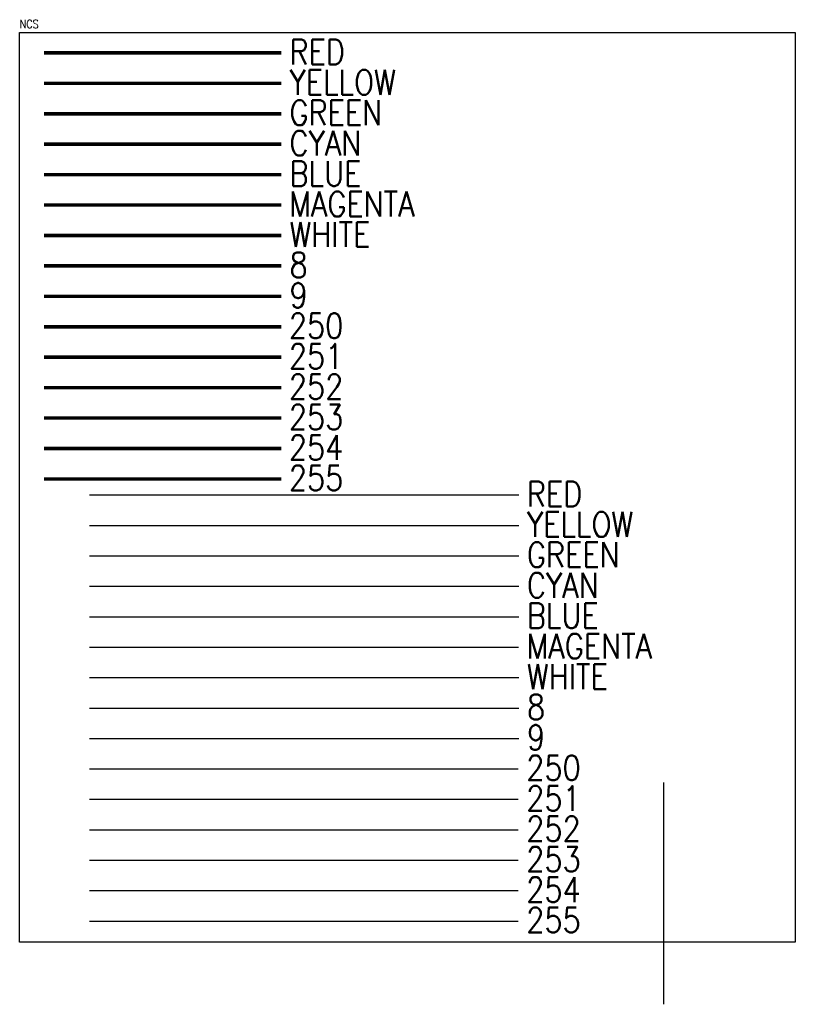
# Model space of a CAD drawing. Header units: inches. Extents: x 3 to 51.9, y 6.1 to 29.1.
# Tile 2 of 2: x 43.2 to 51.9, y 18 to 29.1. Entities that reach past the tile are written whole.
import ezdxf

# ---------------------------------------------------------------- set-up
doc = ezdxf.new("R2010")
doc.units = ezdxf.units.IN
doc.header["$LTSCALE"] = 0.375
doc.header["$MEASUREMENT"] = 0
doc.layers.get('0').update_dxf_attribs({"linetype": 'CONTINUOUS'})
doc.layers.add('G-ANNO-NPLT', color=7, linetype='CONTINUOUS', plot=False)
doc.layers.add('M-DETL-THIN', color=2, linetype='CONTINUOUS')
doc.styles.add('Romans', font='romans.shx', dxfattribs={"width": 0.85})

msp = doc.modelspace()

# ---------------------------------------------------------------- linework, layer by layer
at = {"color": 1}
msp.add_line((43.973, 23.746), (48.816, 23.746), dxfattribs=at)
at = {"color": 2}
msp.add_line((43.973, 23.402), (48.816, 23.402), dxfattribs=at)
at = {"color": 3}
msp.add_line((43.973, 23.059), (48.816, 23.059), dxfattribs=at)
at = {"color": 4}
msp.add_line((43.973, 22.716), (48.816, 22.716), dxfattribs=at)
at = {"color": 5}
msp.add_line((43.973, 22.373), (48.816, 22.373), dxfattribs=at)
at = {"color": 6}
msp.add_line((43.973, 22.03), (48.812, 22.03), dxfattribs=at)
at = {"color": 7}
msp.add_line((43.973, 21.687), (48.816, 21.687), dxfattribs=at)
at = {"color": 8}
msp.add_line((43.973, 21.343), (48.816, 21.343), dxfattribs=at)
at = {"color": 9}
msp.add_line((43.973, 21), (48.816, 21), dxfattribs=at)
at = {"color": 250}
msp.add_line((43.973, 20.657), (48.808, 20.657), dxfattribs=at)
at = {"color": 251}
msp.add_line((43.973, 20.314), (48.808, 20.314), dxfattribs=at)
at = {"color": 252}
msp.add_line((43.973, 19.971), (48.808, 19.971), dxfattribs=at)
at = {"color": 253}
msp.add_line((43.973, 19.628), (48.808, 19.628), dxfattribs=at)
at = {"color": 254}
msp.add_line((43.973, 19.284), (48.808, 19.284), dxfattribs=at)
at = {"color": 255}
msp.add_line((43.973, 18.941), (48.808, 18.941), dxfattribs=at)
at = {"color": 1, "const_width": 0.0391}
msp.add_lwpolyline([(43.461, 28.731), (46.138, 28.731)], dxfattribs=at)
at = {"const_width": 0.0391}
msp.add_lwpolyline([(43.461, 28.388), (46.138, 28.388)], dxfattribs=at)
at = {"color": 3, "const_width": 0.0391}
msp.add_lwpolyline([(43.461, 28.044), (46.138, 28.044)], dxfattribs=at)
at = {"color": 4, "const_width": 0.0391}
msp.add_lwpolyline([(43.461, 27.701), (46.138, 27.701)], dxfattribs=at)
at = {"color": 5, "const_width": 0.0391}
msp.add_lwpolyline([(43.461, 27.358), (46.138, 27.358)], dxfattribs=at)
at = {"color": 6, "const_width": 0.0391}
msp.add_lwpolyline([(43.461, 27.015), (46.138, 27.015)], dxfattribs=at)
at = {"color": 7, "const_width": 0.0391}
msp.add_lwpolyline([(43.461, 26.672), (46.138, 26.672)], dxfattribs=at)
at = {"color": 8, "const_width": 0.0391}
msp.add_lwpolyline([(43.461, 26.329), (46.138, 26.329)], dxfattribs=at)
at = {"color": 9, "const_width": 0.0391}
msp.add_lwpolyline([(43.461, 25.985), (46.138, 25.985)], dxfattribs=at)
at = {"color": 250, "const_width": 0.0391}
msp.add_lwpolyline([(43.461, 25.642), (46.138, 25.642)], dxfattribs=at)
at = {"color": 251, "const_width": 0.0391}
msp.add_lwpolyline([(43.461, 25.299), (46.138, 25.299)], dxfattribs=at)
at = {"color": 252, "const_width": 0.0391}
msp.add_lwpolyline([(43.461, 24.956), (46.138, 24.956)], dxfattribs=at)
at = {"color": 253, "const_width": 0.0391}
msp.add_lwpolyline([(43.461, 24.613), (46.138, 24.613)], dxfattribs=at)
at = {"color": 254, "const_width": 0.0391}
msp.add_lwpolyline([(43.461, 24.27), (46.138, 24.27)], dxfattribs=at)
at = {"color": 255, "const_width": 0.0391}
msp.add_lwpolyline([(43.461, 23.926), (46.138, 23.926)], dxfattribs=at)
at = {"layer": 'G-ANNO-NPLT', "color": 1}
msp.add_lwpolyline([(43.185, 28.96), (51.934, 28.96), (51.934, 18.702), (43.185, 18.702)], close=True, dxfattribs=at)
at = {"layer": 'M-DETL-THIN', "color": 6}
msp.add_line((50.448, 20.503), (50.448, 18.002), dxfattribs=at)

# ---------------------------------------------------------------- texts
at = {"color": 1, "style": 'Romans', "width": 0.85}
for p in [(46.229, 28.601), (48.907, 23.616)]:
    msp.add_text('RED', height=0.2814, dxfattribs=at).set_placement(p)
at = {"style": 'Romans', "width": 0.85}
for p in [(46.229, 28.258), (48.907, 23.273)]:
    msp.add_text('YELLOW', height=0.2814, dxfattribs=at).set_placement(p)
at = {"color": 3, "style": 'Romans', "width": 0.85}
for p in [(46.229, 27.915), (48.907, 22.93)]:
    msp.add_text('GREEN', height=0.2814, dxfattribs=at).set_placement(p)
at = {"color": 4, "style": 'Romans', "width": 0.85}
for p in [(46.229, 27.572), (48.907, 22.587)]:
    msp.add_text('CYAN', height=0.2814, dxfattribs=at).set_placement(p)
at = {"color": 5, "style": 'Romans', "width": 0.85}
for p in [(46.229, 27.228), (48.907, 22.243)]:
    msp.add_text('BLUE', height=0.2814, dxfattribs=at).set_placement(p)
at = {"color": 6, "style": 'Romans', "width": 0.85}
for p in [(46.225, 26.885), (48.903, 21.9)]:
    msp.add_text('MAGENTA', height=0.2814, dxfattribs=at).set_placement(p)
at = {"color": 7, "style": 'Romans', "width": 0.85}
for p in [(46.229, 26.542), (48.907, 21.557)]:
    msp.add_text('WHITE', height=0.2814, dxfattribs=at).set_placement(p)
at = {"color": 8, "style": 'Romans', "width": 0.85}
for p in [(46.229, 26.199), (48.907, 21.214)]:
    msp.add_text('8', height=0.281, dxfattribs=at).set_placement(p)
at = {"color": 9, "style": 'Romans', "width": 0.85}
for p in [(46.229, 25.856), (48.907, 20.871)]:
    msp.add_text('9', height=0.281, dxfattribs=at).set_placement(p)
at = {"color": 250, "style": 'Romans', "width": 0.85}
for p in [(46.221, 25.513), (48.899, 20.528)]:
    msp.add_text('250', height=0.2814, dxfattribs=at).set_placement(p)
at = {"color": 251, "style": 'Romans', "width": 0.85}
for p in [(46.221, 25.169), (48.899, 20.184)]:
    msp.add_text('251', height=0.2814, dxfattribs=at).set_placement(p)
at = {"color": 252, "style": 'Romans', "width": 0.85}
for p in [(46.221, 24.826), (48.899, 19.841)]:
    msp.add_text('252', height=0.2814, dxfattribs=at).set_placement(p)
at = {"color": 253, "style": 'Romans', "width": 0.85}
for p in [(46.221, 24.483), (48.899, 19.498)]:
    msp.add_text('253', height=0.2814, dxfattribs=at).set_placement(p)
at = {"color": 254, "style": 'Romans', "width": 0.85}
for p in [(46.221, 24.14), (48.899, 19.155)]:
    msp.add_text('254', height=0.2814, dxfattribs=at).set_placement(p)
at = {"color": 255, "style": 'Romans', "width": 0.85}
for p in [(46.221, 23.797), (48.899, 18.812)]:
    msp.add_text('255', height=0.2814, dxfattribs=at).set_placement(p)
at = {"layer": 'G-ANNO-NPLT', "color": 1, "insert": (43.185, 29.103), "char_height": 0.0938, "width": 0.82919, "attachment_point": 1, "style": 'Romans'}
msp.add_mtext('NCS', dxfattribs=at)

doc.saveas('drawing.dxf')
